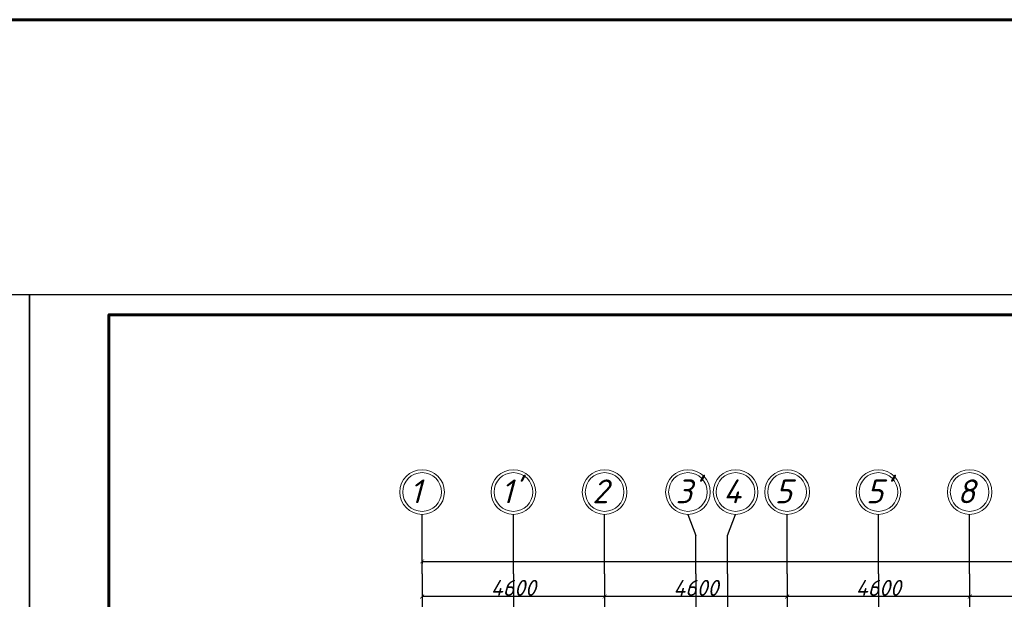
# Model space of a CAD drawing. Header units: millimetres. Extents: x 1112040 to 6903494, y -332921 to -150905.
# Tile 40 of 150: x 1476298 to 1501115, y -165506 to -150905. Entities that reach past the tile are written whole.
import ezdxf

# ---------------------------------------------------------------- set-up
doc = ezdxf.new("R2010")
doc.units = ezdxf.units.MM
doc.linetypes.add('ACAD_ISO04W100', pattern=[30, 24, -3, 0, -3])
doc.layers.add('os', color=253, linetype='Continuous')
doc.styles.get("Standard").update_dxf_attribs({"font": 'isocpeui.ttf'})
doc.dimstyles.new('ISO-25', dxfattribs={"dimtxt": 400, "dimasz": 100, "dimexe": 50, "dimexo": 50, "dimgap": 20, "dimtad": 1, "dimdec": 0, "dimtxsty": 'Standard', "dimblk": 'ARCHTICK', "dimcen": 20, "dimclrd": 1, "dimclre": 1, "dimadec": 0, "dimazin": 0, "dimtfac": 1, "dimtdec": 0, "dimtmove": 0, "dimatfit": 3, "dimldrblk": 'ARCHTICK', "dimfxl": 1, "dimarcsym": 0})

# ---------------------------------------------------------------- blocks, each defined once
blk = doc.blocks.new('_ArchTick')
at = {"color": 0, "linetype": 'ByBlock', "const_width": 0.15}
blk.add_lwpolyline([(-0.5, -0.5), (0.5, 0.5)], dxfattribs=at)
blk = doc.blocks.new('*D2736')
at = {"color": 1, "lineweight": -2, "transparency": 16777216}
for p, q in [((1500242, -164916), (1500242, -165488)), ((1504842, -164916), (1504842, -165488)), ((1504842, -165438), (1500242, -165438))]:
    blk.add_line(p, q, dxfattribs=at)
at = {"color": 1, "lineweight": -2, "transparency": 16777216, "xscale": 100, "yscale": 100, "zscale": 100, "rotation": 180}
blk.add_blockref('_ArchTick', (1500242, -165438), dxfattribs=at)
at = {"color": 1, "lineweight": -2, "transparency": 16777216, "xscale": 100, "yscale": 100, "zscale": 100}
blk.add_blockref('_ArchTick', (1504842, -165438), dxfattribs=at)
at = {"color": 0, "transparency": 16777216, "insert": (1502542, -165218), "char_height": 400, "attachment_point": 5}
blk.add_mtext('4600', dxfattribs=at)
blk = doc.blocks.new('*D2737')
at = {"color": 1, "lineweight": -2, "transparency": 16777216}
for p, q in [((1495642, -164916), (1495642, -165488)), ((1500242, -164916), (1500242, -165488)), ((1500242, -165438), (1495642, -165438))]:
    blk.add_line(p, q, dxfattribs=at)
at = {"color": 1, "lineweight": -2, "transparency": 16777216, "xscale": 100, "yscale": 100, "zscale": 100, "rotation": 180}
blk.add_blockref('_ArchTick', (1495642, -165438), dxfattribs=at)
at = {"color": 1, "lineweight": -2, "transparency": 16777216, "xscale": 100, "yscale": 100, "zscale": 100}
blk.add_blockref('_ArchTick', (1500242, -165438), dxfattribs=at)
at = {"color": 0, "transparency": 16777216, "insert": (1497942, -165218), "char_height": 400, "attachment_point": 5}
blk.add_mtext('4600', dxfattribs=at)
blk = doc.blocks.new('*D2738')
at = {"color": 1, "lineweight": -2, "transparency": 16777216}
for p, q in [((1491042, -164916), (1491042, -165488)), ((1495642, -164916), (1495642, -165488)), ((1495642, -165438), (1491042, -165438))]:
    blk.add_line(p, q, dxfattribs=at)
at = {"color": 1, "lineweight": -2, "transparency": 16777216, "xscale": 100, "yscale": 100, "zscale": 100, "rotation": 180}
blk.add_blockref('_ArchTick', (1491042, -165438), dxfattribs=at)
at = {"color": 1, "lineweight": -2, "transparency": 16777216, "xscale": 100, "yscale": 100, "zscale": 100}
blk.add_blockref('_ArchTick', (1495642, -165438), dxfattribs=at)
at = {"color": 0, "transparency": 16777216, "insert": (1493342, -165218), "char_height": 400, "attachment_point": 5}
blk.add_mtext('4600', dxfattribs=at)
blk = doc.blocks.new('*D2739')
at = {"color": 1, "lineweight": -2, "transparency": 16777216}
for p, q in [((1486442, -164916), (1486442, -165488)), ((1491042, -164916), (1491042, -165488)), ((1491042, -165438), (1486442, -165438))]:
    blk.add_line(p, q, dxfattribs=at)
at = {"color": 1, "lineweight": -2, "transparency": 16777216, "xscale": 100, "yscale": 100, "zscale": 100, "rotation": 180}
blk.add_blockref('_ArchTick', (1486442, -165438), dxfattribs=at)
at = {"color": 1, "lineweight": -2, "transparency": 16777216, "xscale": 100, "yscale": 100, "zscale": 100}
blk.add_blockref('_ArchTick', (1491042, -165438), dxfattribs=at)
at = {"color": 0, "transparency": 16777216, "insert": (1488742, -165218), "char_height": 400, "attachment_point": 5}
blk.add_mtext('4600', dxfattribs=at)
blk = doc.blocks.new('*D2740')
at = {"color": 1, "lineweight": -2, "transparency": 16777216}
for p, q in [((1486442, -164552), (1573642, -164552)), ((1486442, -164579), (1486442, -164602)), ((1573642, -164579), (1573642, -164602))]:
    blk.add_line(p, q, dxfattribs=at)
at = {"color": 1, "lineweight": -2, "transparency": 16777216, "xscale": 100, "yscale": 100, "zscale": 100, "rotation": 180}
blk.add_blockref('_ArchTick', (1486442, -164552), dxfattribs=at)
at = {"color": 1, "lineweight": -2, "transparency": 16777216, "xscale": 100, "yscale": 100, "zscale": 100}
blk.add_blockref('_ArchTick', (1573642, -164552), dxfattribs=at)
at = {"color": 0, "transparency": 16777216, "insert": (1530042, -164329), "char_height": 400, "attachment_point": 5}
blk.add_mtext('87200', dxfattribs=at)

msp = doc.modelspace()

# ---------------------------------------------------------------- linework, layer by layer
at = {"color": 1, "lineweight": 60, "ltscale": 100}
msp.add_lwpolyline([(1198252, -150904.9), (2155604.1, -150904.9), (2155604.1, -261182.8), (1198252, -261182.8)], close=True, dxfattribs=at)
at = {"linetype": 'Continuous', "lineweight": 25, "ltscale": 100}
for points in [[(1357648.4, -241937.9), (1476548.4, -241937.9), (1476548.4, -157837.9), (1357648.4, -157837.9), (1357648.4, -241937.9)], [(1476548.4, -241937.9), (1595448.4, -241937.9), (1595448.4, -157837.9), (1476548.4, -157837.9), (1476548.4, -241937.9)]]:
    msp.add_lwpolyline(points, dxfattribs=at)
at = {"linetype": 'Continuous', "lineweight": 60, "ltscale": 100}
msp.add_lwpolyline([(1478548.4, -241437.9), (1594948.4, -241437.9), (1594948.4, -158337.9), (1478548.4, -158337.9), (1478548.4, -241437.9)], dxfattribs=at)
at = {"layer": 'os'}
for p, q in [((1486441.8, -164865.7), (1486441.8, -163365.7)), ((1488741.8, -164865.7), (1488741.8, -163365.7)), ((1491041.8, -164865.7), (1491041.8, -163365.7)), ((1495641.8, -164865.7), (1495641.8, -163365.7)), ((1497941.8, -164865.7), (1497941.8, -163365.7)), ((1500241.8, -164865.7), (1500241.8, -163365.7)), ((1493341.8, -164865.7), (1493341.8, -163895.8)), ((1494141.8, -164865.7), (1494141.8, -163895.8))]:
    msp.add_line(p, q, dxfattribs=at)
at = {"layer": 'os', "linetype": 'ACAD_ISO04W100', "ltscale": 40}
for p, q in [((1486441.8, -164865.7), (1486441.8, -189673.6)), ((1488741.8, -164865.7), (1488741.8, -170610)), ((1491041.8, -164865.7), (1491041.8, -189673.6)), ((1493341.8, -164865.7), (1493341.8, -170610)), ((1494141.8, -164865.7), (1494141.8, -189673.6)), ((1495641.8, -164865.7), (1495641.8, -189673.6)), ((1497941.8, -164865.7), (1497941.8, -170610)), ((1500241.8, -164865.7), (1500241.8, -226089.4))]:
    msp.add_line(p, q, dxfattribs=at)
at = {"layer": 'os', "color": 0}
for points in [[(1493141.8, -163365.7), (1493341.8, -163895.8)], [(1494141.8, -163895.8), (1494341.8, -163365.7)]]:
    msp.add_lwpolyline(points, dxfattribs=at)
at = {"layer": 'os', "color": 0, "lineweight": 0}
for centre, radius in [((1486441.8, -162803.2), 562.5), ((1488741.8, -162803.2), 562.5), ((1491041.8, -162803.2), 562.5), ((1493141.8, -162803.2), 562.5), ((1494341.8, -162803.2), 562.5), ((1495641.8, -162803.2), 562.5), ((1497941.8, -162803.2), 562.5), ((1500241.8, -162803.2), 562.5), ((1486441.8, -162803.2), 487.5), ((1488741.8, -162803.2), 487.5), ((1491041.8, -162803.2), 487.5), ((1493141.8, -162803.2), 487.5), ((1494341.8, -162803.2), 487.5), ((1495641.8, -162803.2), 487.5), ((1497941.8, -162803.2), 487.5), ((1500241.8, -162803.2), 487.5)]:
    msp.add_circle(centre, radius, dxfattribs=at)

# ---------------------------------------------------------------- texts
at = {"ltscale": 50}
for s, p in [('1', (1486129.4, -163086.8)), ("1'", (1488429.4, -163086.8)), ('2', (1490729.4, -163086.8)), ("3'", (1492829.4, -163086.8)), ('4', (1494029.4, -163086.8)), ('5', (1495329.4, -163086.8)), ("5'", (1497629.4, -163086.8)), ('8', (1499929.4, -163086.8))]:
    msp.add_text(s, height=600, dxfattribs=at).set_placement(p)

# ---------------------------------------------------------------- dimensions: what is measured, and where the dimension line sits
dim = msp.add_linear_dim(base=(1573641.8, -164551.8), p1=(1486441.8, -164529), p2=(1573641.8, -164529), dimstyle='ISO-25')
dim.commit()
dim.dimension.update_dxf_attribs({"geometry": '*D2740', "text_midpoint": (1530041.8, -164329.2)})
for base, p1, p2, picture, middle in [((1486441.8, -165438.2), (1491041.8, -164865.7), (1486441.8, -164865.7), '*D2739', (1488741.8, -165218.2)), ((1491041.8, -165438.2), (1495641.8, -164865.7), (1491041.8, -164865.7), '*D2738', (1493341.8, -165218.2)), ((1495641.8, -165438.2), (1500241.8, -164865.7), (1495641.8, -164865.7), '*D2737', (1497941.8, -165218.2)), ((1500241.8, -165438.2), (1504841.8, -164865.7), (1500241.8, -164865.7), '*D2736', (1502541.8, -165218.2))]:
    dim = msp.add_linear_dim(base=base, p1=p1, p2=p2, dimstyle='ISO-25', override={"dimtmove": 1})
    dim.commit()
    dim.dimension.update_dxf_attribs({"geometry": picture, "text_midpoint": middle})

doc.saveas('drawing.dxf')
